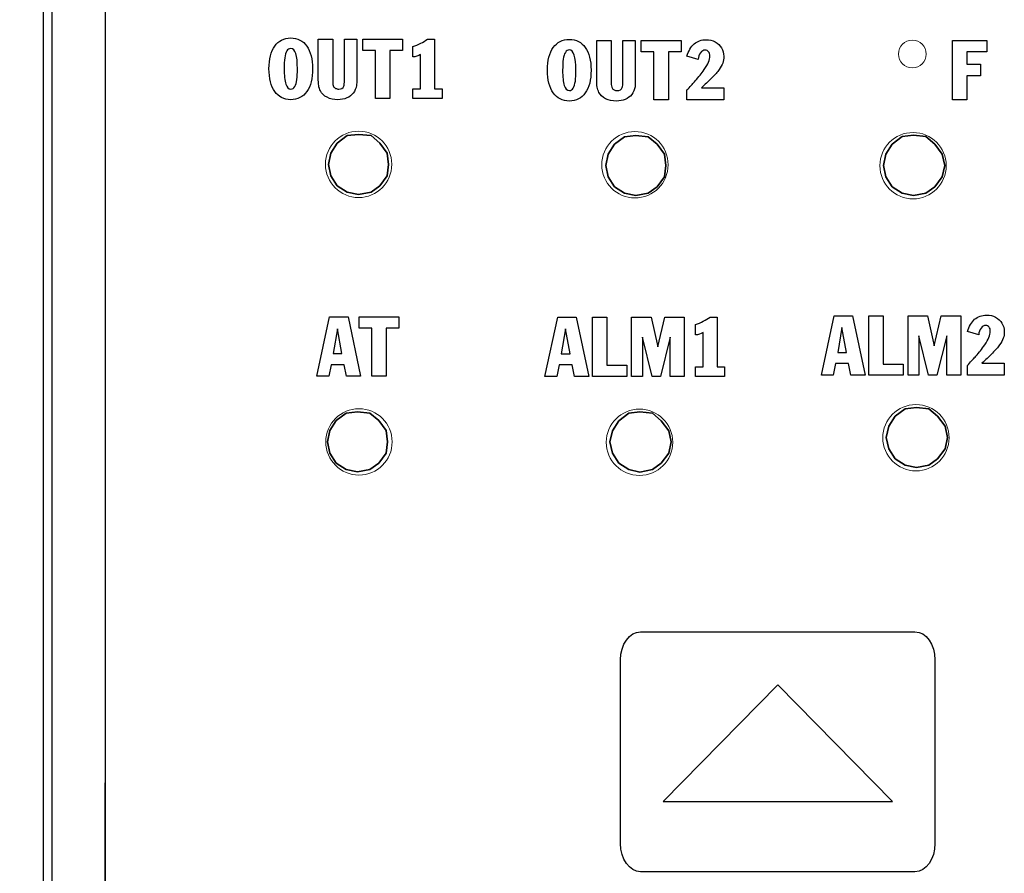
# Model space of a CAD drawing. Header units: inches. Extents: x 513.5 to 524.3, y 504.6 to 513.6.
# Tile 3 of 16: x 514.6 to 515.8, y 505.6 to 506.7. Entities that reach past the tile are written whole.
import ezdxf

# ---------------------------------------------------------------- set-up
doc = ezdxf.new("R2010")
doc.units = ezdxf.units.IN
doc.header["$LTSCALE"] = 8
doc.header["$MEASUREMENT"] = 0
doc.layers.add('Dimensions', color=140, linetype='Continuous')
doc.layers.add('layer 1', color=7, linetype='Continuous')
doc.dimstyles.get("Standard").update_dxf_attribs({"dimtxt": 0.1, "dimasz": 0.1, "dimexe": 0.1, "dimexo": 0.1, "dimgap": 0.05, "dimtad": 0, "dimtih": 1, "dimtoh": 1, "dimzin": 0, "dimdsep": 46, "dimtxsty": 'Standard', "dimcen": 0, "dimclrd": 256, "dimclre": 256, "dimclrt": 256, "dimadec": 0, "dimazin": 0, "dimtfac": 1, "dimtofl": 0, "dimtmove": 0, "dimatfit": 3, "dimfxl": 0, "dimtolj": 1, "dimtzin": 0, "dimarcsym": 0})

# ---------------------------------------------------------------- blocks, each defined once
blk = doc.blocks.new('*D2')
at = {"layer": 'DEFPOINTS', "color": 0}
for p in [(515.5699, 508.4535), (513.6497, 504.5859), (515.5699, 504.5859)]:
    blk.add_point(p, dxfattribs=at)
at = {"layer": 'Dimensions', "lineweight": -2}
for p, q in [((515.4699, 508.4535), (513.5497, 508.4535)), ((513.6497, 508.3535), (513.6497, 506.703)), ((513.6497, 504.6859), (513.6497, 506.3364)), ((515.4699, 504.5859), (513.5497, 504.5859))]:
    blk.add_line(p, q, dxfattribs=at)
at = {"layer": 'Dimensions'}
for points in [[(513.6331, 508.3535), (513.6664, 508.3535), (513.6497, 508.4535)], [(513.6331, 504.6859), (513.6664, 504.6859), (513.6497, 504.5859)]]:
    blk.add_solid(points, dxfattribs=at)
at = {"layer": 'Dimensions', "insert": (513.6497, 506.5197), "char_height": 0.1, "attachment_point": 5}
blk.add_mtext('\\A1;3.87\\P [98.2]', dxfattribs=at)
blk = doc.blocks.new('*D13')
at = {"layer": 'DEFPOINTS', "color": 0}
for p in [(515.5699, 508.4063), (514.2801, 504.6366), (515.5699, 504.6366)]:
    blk.add_point(p, dxfattribs=at)
at = {"layer": 'Dimensions', "lineweight": -2}
for p, q in [((515.4699, 508.4063), (514.1801, 508.4063)), ((514.2801, 508.3063), (514.2801, 506.7215)), ((514.2801, 504.7366), (514.2801, 506.3215)), ((515.4699, 504.6366), (514.1801, 504.6366))]:
    blk.add_line(p, q, dxfattribs=at)
at = {"layer": 'Dimensions'}
for points in [[(514.2634, 508.3063), (514.2968, 508.3063), (514.2801, 508.4063)], [(514.2634, 504.7366), (514.2968, 504.7366), (514.2801, 504.6366)]]:
    blk.add_solid(points, dxfattribs=at)
at = {"layer": 'Dimensions', "char_height": 0.1, "attachment_point": 5}
for s, insert in [('\\A1;3.77', (514.2801, 506.6215)), ('\\A1;[95.8]', (514.2801, 506.4215))]:
    blk.add_mtext(s, dxfattribs=dict(at, insert=insert))

msp = doc.modelspace()

# ---------------------------------------------------------------- linework, layer by layer
at = {"color": 7, "linetype": 'Continuous'}
for p, q in [((514.6003, 508.2901), (514.6003, 504.7492)), ((514.6111, 508.2901), (514.6111, 504.7492)), ((514.6794, 508.126), (514.6794, 504.9134))]:
    msp.add_line(p, q, dxfattribs=at)
at = {"layer": 'layer 1', "color": 7}
for points in [[(514.6794, 504.9134), (514.6794, 504.9134), (514.6804, 508.1292), (514.6804, 508.1292)], [(514.8965, 506.6595), (514.8989, 506.6629), (514.9018, 506.6655), (514.9053, 506.6673)], [(514.9287, 506.6673), (514.9322, 506.6655), (514.9351, 506.663), (514.9375, 506.6596)], [(514.9522, 506.6684), (514.9522, 506.6684), (514.9707, 506.6684), (514.9707, 506.6684)], [(514.9522, 506.6198), (514.9522, 506.6198), (514.9522, 506.6684), (514.9522, 506.6684)], [(514.9707, 506.6684), (514.9707, 506.6684), (514.9707, 506.6142), (514.9707, 506.6142)], [(514.9857, 506.6157), (514.9857, 506.6157), (514.9857, 506.6684), (514.9857, 506.6684)], [(514.9857, 506.6684), (514.9857, 506.6684), (515.0014, 506.6684), (515.0014, 506.6684)], [(515.0014, 506.6684), (515.0014, 506.6684), (515.0014, 506.6181), (515.0014, 506.6181)], [(515.0091, 506.654), (515.0091, 506.654), (515.0091, 506.6684), (515.0091, 506.6684)], [(515.0091, 506.6684), (515.0091, 506.6684), (515.06, 506.6684), (515.06, 506.6684)], [(515.06, 506.6684), (515.06, 506.6684), (515.06, 506.654), (515.06, 506.654)], [(515.0731, 506.659), (515.0804, 506.6613), (515.0867, 506.6645), (515.092, 506.6684)], [(515.092, 506.6684), (515.092, 506.6684), (515.101, 506.6684), (515.101, 506.6684)], [(515.101, 506.6684), (515.101, 506.6684), (515.101, 506.605), (515.101, 506.605)], [(515.2528, 506.6577), (515.2552, 506.6611), (515.2582, 506.6637), (515.2616, 506.6654)], [(515.2851, 506.6655), (515.2885, 506.6637), (515.2914, 506.6611), (515.2938, 506.6577)], [(515.3085, 506.6666), (515.3085, 506.6666), (515.327, 506.6666), (515.327, 506.6666)], [(515.3085, 506.618), (515.3085, 506.618), (515.3085, 506.6666), (515.3085, 506.6666)], [(515.327, 506.6666), (515.327, 506.6666), (515.327, 506.6124), (515.327, 506.6124)], [(515.342, 506.6139), (515.342, 506.6139), (515.342, 506.6666), (515.342, 506.6666)], [(515.342, 506.6666), (515.342, 506.6666), (515.3577, 506.6666), (515.3577, 506.6666)], [(515.3577, 506.6666), (515.3577, 506.6666), (515.3577, 506.6163), (515.3577, 506.6163)], [(515.3654, 506.6522), (515.3654, 506.6522), (515.3654, 506.6666), (515.3654, 506.6666)], [(515.3654, 506.6666), (515.3654, 506.6666), (515.4163, 506.6666), (515.4163, 506.6666)], [(515.4163, 506.6666), (515.4163, 506.6666), (515.4163, 506.6522), (515.4163, 506.6522)], [(515.4599, 506.6649), (515.4634, 506.663), (515.4661, 506.6605), (515.4681, 506.6573)], [(515.7635, 506.5908), (515.7635, 506.5908), (515.7635, 506.6666), (515.7635, 506.6666)], [(515.7635, 506.6666), (515.7635, 506.6666), (515.8075, 506.6666), (515.8075, 506.6666)], [(515.8075, 506.6666), (515.8075, 506.6666), (515.8075, 506.6523), (515.8075, 506.6523)], [(514.891, 506.6472), (514.8923, 506.652), (514.8941, 506.6562), (514.8965, 506.6595)], [(514.912, 506.6533), (514.9107, 506.6513), (514.9098, 506.6483), (514.9093, 506.6445)], [(514.9375, 506.6596), (514.9399, 506.6562), (514.9418, 506.652), (514.943, 506.6472)], [(515.0253, 506.654), (515.0253, 506.654), (515.0091, 506.654), (515.0091, 506.654)], [(515.0253, 506.5926), (515.0253, 506.5926), (515.0253, 506.654), (515.0253, 506.654)], [(515.06, 506.654), (515.06, 506.654), (515.0438, 506.654), (515.0438, 506.654)], [(515.0438, 506.654), (515.0438, 506.654), (515.0438, 506.5926), (515.0438, 506.5926)], [(515.0731, 506.6458), (515.0731, 506.6458), (515.0731, 506.659), (515.0731, 506.659)], [(515.2473, 506.6453), (515.2486, 506.6502), (515.2504, 506.6543), (515.2528, 506.6577)], [(515.2683, 506.6515), (515.267, 506.6495), (515.2661, 506.6465), (515.2656, 506.6427)], [(515.2938, 506.6577), (515.2962, 506.6543), (515.2981, 506.6502), (515.2993, 506.6453)], [(515.3816, 506.6522), (515.3816, 506.6522), (515.3654, 506.6522), (515.3654, 506.6522)], [(515.3816, 506.5907), (515.3816, 506.5907), (515.3816, 506.6522), (515.3816, 506.6522)], [(515.4163, 506.6522), (515.4163, 506.6522), (515.4001, 506.6522), (515.4001, 506.6522)], [(515.4001, 506.6522), (515.4001, 506.6522), (515.4001, 506.5907), (515.4001, 506.5907)], [(515.4412, 506.651), (515.4396, 506.6488), (515.4386, 506.6459), (515.4383, 506.6424)], [(515.8075, 506.6523), (515.8075, 506.6523), (515.782, 506.6523), (515.782, 506.6523)], [(515.782, 506.6523), (515.782, 506.6523), (515.782, 506.6363), (515.782, 506.6363)], [(514.8891, 506.6305), (514.8891, 506.6367), (514.8898, 506.6423), (514.891, 506.6472)], [(514.9093, 506.6445), (514.9088, 506.6406), (514.9085, 506.636), (514.9085, 506.6305)], [(515.0829, 506.6486), (515.0801, 506.6467), (515.0768, 506.6458), (515.0731, 506.6458)], [(515.0829, 506.605), (515.0829, 506.605), (515.0829, 506.6486), (515.0829, 506.6486)], [(515.2454, 506.6287), (515.2454, 506.6349), (515.2461, 506.6405), (515.2473, 506.6453)], [(515.2656, 506.6427), (515.2651, 506.6388), (515.2648, 506.6342), (515.2648, 506.6287)], [(515.4383, 506.6424), (515.4383, 506.6424), (515.4239, 506.6465), (515.4239, 506.6465)], [(515.4696, 506.6379), (515.4687, 506.6353), (515.4672, 506.6325), (515.465, 506.6295)], [(514.891, 506.6139), (514.8898, 506.6188), (514.8891, 506.6244), (514.8891, 506.6305)], [(514.9085, 506.6305), (514.9085, 506.6219), (514.9092, 506.6154), (514.9106, 506.611)], [(515.2473, 506.6121), (515.2461, 506.617), (515.2454, 506.6225), (515.2454, 506.6287)], [(515.2648, 506.6287), (515.2648, 506.62), (515.2655, 506.6135), (515.2669, 506.6092)], [(515.4406, 506.6222), (515.4423, 506.6244), (515.4441, 506.6269), (515.446, 506.6297)], [(515.465, 506.6295), (515.4628, 506.6265), (515.4597, 506.6231), (515.4559, 506.6191)], [(515.782, 506.6363), (515.782, 506.6363), (515.7996, 506.6363), (515.7996, 506.6363)], [(515.7996, 506.6363), (515.7996, 506.6363), (515.7996, 506.6213), (515.7996, 506.6213)], [(514.8965, 506.6015), (514.8941, 506.6049), (514.8923, 506.609), (514.891, 506.6139)], [(514.9221, 506.6077), (514.9234, 506.6098), (514.9242, 506.6127), (514.9248, 506.6166)], [(514.9431, 506.6139), (514.9418, 506.609), (514.94, 506.6049), (514.9375, 506.6015)], [(514.9527, 506.609), (514.9523, 506.6114), (514.9522, 506.615), (514.9522, 506.6198)], [(514.9707, 506.6142), (514.9707, 506.6113), (514.971, 506.6091), (514.9717, 506.6079)], [(514.9848, 506.6083), (514.9854, 506.6098), (514.9857, 506.6123), (514.9857, 506.6157)], [(515.0014, 506.6181), (515.0014, 506.6139), (515.0013, 506.6109), (515.0011, 506.6093)], [(515.2528, 506.5997), (515.2504, 506.6031), (515.2486, 506.6072), (515.2473, 506.6121)], [(515.2784, 506.6058), (515.2796, 506.6079), (515.2805, 506.6109), (515.2811, 506.6147)], [(515.2994, 506.6121), (515.2981, 506.6072), (515.2963, 506.6031), (515.2938, 506.5996)], [(515.309, 506.6072), (515.3086, 506.6096), (515.3085, 506.6132), (515.3085, 506.618)], [(515.327, 506.6124), (515.327, 506.6094), (515.3273, 506.6073), (515.328, 506.606)], [(515.3411, 506.6065), (515.3417, 506.608), (515.342, 506.6105), (515.342, 506.6139)], [(515.3577, 506.6163), (515.3577, 506.612), (515.3576, 506.6091), (515.3574, 506.6075)], [(515.425, 506.6046), (515.4291, 506.6089), (515.4322, 506.6124), (515.4345, 506.615)], [(515.4345, 506.615), (515.4368, 506.6176), (515.4388, 506.62), (515.4406, 506.6222)], [(515.4559, 506.6191), (515.4512, 506.6143), (515.4466, 506.6099), (515.4423, 506.6062)], [(515.7996, 506.6213), (515.7996, 506.6213), (515.782, 506.6213), (515.782, 506.6213)], [(515.782, 506.6213), (515.782, 506.6213), (515.782, 506.5908), (515.782, 506.5908)], [(514.9053, 506.5937), (514.9019, 506.5955), (514.8989, 506.5981), (514.8965, 506.6015)], [(514.9375, 506.6015), (514.9351, 506.598), (514.9322, 506.5955), (514.9287, 506.5937)], [(514.955, 506.6021), (514.9539, 506.6043), (514.9531, 506.6066), (514.9527, 506.609)], [(514.9634, 506.594), (514.9594, 506.596), (514.9566, 506.5987), (514.955, 506.6021)], [(514.9717, 506.6079), (514.9722, 506.6069), (514.9731, 506.6061), (514.9743, 506.6055)], [(514.997, 506.5995), (514.9948, 506.5967), (514.9921, 506.5946), (514.9887, 506.5932)], [(515.0011, 506.6093), (515.0004, 506.6055), (514.9991, 506.6022), (514.997, 506.5995)], [(515.0731, 506.5926), (515.0731, 506.5926), (515.0731, 506.605), (515.0731, 506.605)], [(515.0731, 506.605), (515.0731, 506.605), (515.0829, 506.605), (515.0829, 506.605)], [(515.101, 506.605), (515.101, 506.605), (515.1105, 506.605), (515.1105, 506.605)], [(515.1105, 506.605), (515.1105, 506.605), (515.1105, 506.5926), (515.1105, 506.5926)], [(515.2616, 506.5919), (515.2582, 506.5937), (515.2552, 506.5962), (515.2528, 506.5997)], [(515.2938, 506.5996), (515.2914, 506.5962), (515.2885, 506.5936), (515.2851, 506.5919)], [(515.3113, 506.6002), (515.3102, 506.6024), (515.3094, 506.6048), (515.309, 506.6072)], [(515.3197, 506.5922), (515.3157, 506.5942), (515.3129, 506.5969), (515.3113, 506.6002)], [(515.328, 506.606), (515.3285, 506.605), (515.3294, 506.6042), (515.3306, 506.6036)], [(515.3574, 506.6075), (515.3567, 506.6037), (515.3554, 506.6004), (515.3533, 506.5976)], [(515.4239, 506.6034), (515.4239, 506.6034), (515.425, 506.6046), (515.425, 506.6046)], [(515.4239, 506.5907), (515.4239, 506.5907), (515.4239, 506.6034), (515.4239, 506.6034)], [(515.4423, 506.6062), (515.4423, 506.6062), (515.471, 506.6062), (515.471, 506.6062)], [(515.471, 506.6062), (515.471, 506.6062), (515.471, 506.5907), (515.471, 506.5907)], [(515.0438, 506.5926), (515.0438, 506.5926), (515.0253, 506.5926), (515.0253, 506.5926)], [(515.1105, 506.5926), (515.1105, 506.5926), (515.0731, 506.5926), (515.0731, 506.5926)], [(515.3533, 506.5976), (515.3511, 506.5949), (515.3484, 506.5928), (515.345, 506.5914)], [(515.4001, 506.5907), (515.4001, 506.5907), (515.3816, 506.5907), (515.3816, 506.5907)], [(515.471, 506.5907), (515.471, 506.5907), (515.4239, 506.5907), (515.4239, 506.5907)], [(515.782, 506.5908), (515.782, 506.5908), (515.7635, 506.5908), (515.7635, 506.5908)], [(514.9503, 506.2371), (514.9503, 506.2371), (514.9667, 506.313), (514.9667, 506.313)], [(514.9667, 506.313), (514.9667, 506.313), (514.9902, 506.313), (514.9902, 506.313)], [(514.9902, 506.313), (514.9902, 506.313), (515.0064, 506.2371), (515.0064, 506.2371)], [(515.0043, 506.2986), (515.0043, 506.2986), (515.0043, 506.313), (515.0043, 506.313)], [(515.0043, 506.313), (515.0043, 506.313), (515.0553, 506.313), (515.0553, 506.313)], [(515.0553, 506.313), (515.0553, 506.313), (515.0553, 506.2986), (515.0553, 506.2986)], [(515.2422, 506.237), (515.2422, 506.237), (515.2586, 506.3128), (515.2586, 506.3128)], [(515.2586, 506.3128), (515.2586, 506.3128), (515.282, 506.3128), (515.282, 506.3128)], [(515.282, 506.3128), (515.282, 506.3128), (515.2982, 506.237), (515.2982, 506.237)], [(515.3029, 506.237), (515.3029, 506.237), (515.3029, 506.3128), (515.3029, 506.3128)], [(515.3029, 506.3128), (515.3029, 506.3128), (515.3214, 506.3128), (515.3214, 506.3128)], [(515.3214, 506.3128), (515.3214, 506.3128), (515.3214, 506.2513), (515.3214, 506.2513)], [(515.3531, 506.237), (515.3531, 506.237), (515.3531, 506.3128), (515.3531, 506.3128)], [(515.3531, 506.3128), (515.3531, 506.3128), (515.3779, 506.3128), (515.3779, 506.3128)], [(515.3779, 506.3128), (515.3779, 506.3128), (515.3866, 506.2747), (515.3866, 506.2747)], [(515.3866, 506.2747), (515.3866, 506.2747), (515.3954, 506.3128), (515.3954, 506.3128)], [(515.3954, 506.3128), (515.3954, 506.3128), (515.4205, 506.3128), (515.4205, 506.3128)], [(515.4205, 506.3128), (515.4205, 506.3128), (515.4205, 506.237), (515.4205, 506.237)], [(515.4347, 506.3033), (515.4419, 506.3057), (515.4482, 506.3089), (515.4535, 506.3128)], [(515.4535, 506.3128), (515.4535, 506.3128), (515.4625, 506.3128), (515.4625, 506.3128)], [(515.4625, 506.3128), (515.4625, 506.3128), (515.4625, 506.2494), (515.4625, 506.2494)], [(515.5958, 506.2385), (515.5958, 506.2385), (515.6122, 506.3143), (515.6122, 506.3143)], [(515.6122, 506.3143), (515.6122, 506.3143), (515.6357, 506.3143), (515.6357, 506.3143)], [(515.6357, 506.3143), (515.6357, 506.3143), (515.6518, 506.2385), (515.6518, 506.2385)], [(515.6565, 506.2385), (515.6565, 506.2385), (515.6565, 506.3143), (515.6565, 506.3143)], [(515.6565, 506.3143), (515.6565, 506.3143), (515.675, 506.3143), (515.675, 506.3143)], [(515.675, 506.3143), (515.675, 506.3143), (515.675, 506.2528), (515.675, 506.2528)], [(515.7067, 506.2385), (515.7067, 506.2385), (515.7067, 506.3143), (515.7067, 506.3143)], [(515.7067, 506.3143), (515.7067, 506.3143), (515.7316, 506.3143), (515.7316, 506.3143)], [(515.7316, 506.3143), (515.7316, 506.3143), (515.7402, 506.2762), (515.7402, 506.2762)], [(515.7402, 506.2762), (515.7402, 506.2762), (515.7491, 506.3143), (515.7491, 506.3143)], [(515.7491, 506.3143), (515.7491, 506.3143), (515.7741, 506.3143), (515.7741, 506.3143)], [(515.7741, 506.3143), (515.7741, 506.3143), (515.7741, 506.2385), (515.7741, 506.2385)], [(515.7828, 506.2943), (515.7847, 506.3012), (515.7878, 506.3064), (515.7919, 506.31)], [(515.8188, 506.3126), (515.8222, 506.3108), (515.825, 506.3082), (515.8269, 506.305)], [(514.9768, 506.298), (514.9768, 506.298), (514.9713, 506.2661), (514.9713, 506.2661)], [(514.9825, 506.2661), (514.9825, 506.2661), (514.9768, 506.298), (514.9768, 506.298)], [(515.0205, 506.2986), (515.0205, 506.2986), (515.0043, 506.2986), (515.0043, 506.2986)], [(515.0205, 506.2371), (515.0205, 506.2371), (515.0205, 506.2986), (515.0205, 506.2986)], [(515.0553, 506.2986), (515.0553, 506.2986), (515.039, 506.2986), (515.039, 506.2986)], [(515.039, 506.2986), (515.039, 506.2986), (515.039, 506.2371), (515.039, 506.2371)], [(515.2686, 506.2979), (515.2686, 506.2979), (515.2631, 506.2659), (515.2631, 506.2659)], [(515.2743, 506.2659), (515.2743, 506.2659), (515.2686, 506.2979), (515.2686, 506.2979)], [(515.4347, 506.2902), (515.4347, 506.2902), (515.4347, 506.3033), (515.4347, 506.3033)], [(515.6222, 506.2994), (515.6222, 506.2994), (515.6168, 506.2674), (515.6168, 506.2674)], [(515.6279, 506.2674), (515.6279, 506.2674), (515.6222, 506.2994), (515.6222, 506.2994)], [(515.8001, 506.2988), (515.7985, 506.2965), (515.7975, 506.2937), (515.7971, 506.2901)], [(515.3792, 506.237), (515.3792, 506.237), (515.3668, 506.2872), (515.3668, 506.2872)], [(515.3668, 506.2872), (515.3668, 506.2872), (515.3668, 506.237), (515.3668, 506.237)], [(515.4026, 506.2872), (515.4026, 506.2872), (515.3901, 506.237), (515.3901, 506.237)], [(515.4026, 506.237), (515.4026, 506.237), (515.4026, 506.2872), (515.4026, 506.2872)], [(515.4444, 506.293), (515.4416, 506.2911), (515.4383, 506.2902), (515.4347, 506.2902)], [(515.4444, 506.2494), (515.4444, 506.2494), (515.4444, 506.293), (515.4444, 506.293)], [(515.7328, 506.2385), (515.7328, 506.2385), (515.7205, 506.2887), (515.7205, 506.2887)], [(515.7205, 506.2887), (515.7205, 506.2887), (515.7205, 506.2385), (515.7205, 506.2385)], [(515.7562, 506.2887), (515.7562, 506.2887), (515.7437, 506.2385), (515.7437, 506.2385)], [(515.7562, 506.2385), (515.7562, 506.2385), (515.7562, 506.2887), (515.7562, 506.2887)], [(515.7971, 506.2901), (515.7971, 506.2901), (515.7828, 506.2943), (515.7828, 506.2943)], [(515.8285, 506.2857), (515.8276, 506.283), (515.826, 506.2802), (515.8238, 506.2772)], [(515.7994, 506.2699), (515.8012, 506.2721), (515.803, 506.2746), (515.8049, 506.2774)], [(515.8238, 506.2772), (515.8216, 506.2743), (515.8186, 506.2708), (515.8147, 506.2669)], [(514.9713, 506.2661), (514.9713, 506.2661), (514.9825, 506.2661), (514.9825, 506.2661)], [(515.2631, 506.2659), (515.2631, 506.2659), (515.2743, 506.2659), (515.2743, 506.2659)], [(515.6168, 506.2674), (515.6168, 506.2674), (515.6279, 506.2674), (515.6279, 506.2674)], [(515.7839, 506.2524), (515.788, 506.2567), (515.7911, 506.2601), (515.7934, 506.2627)], [(515.7934, 506.2627), (515.7957, 506.2653), (515.7977, 506.2677), (515.7994, 506.2699)], [(515.8147, 506.2669), (515.81, 506.262), (515.8055, 506.2577), (515.8011, 506.2539)], [(514.9686, 506.2519), (514.9686, 506.2519), (514.9656, 506.2371), (514.9656, 506.2371)], [(514.9852, 506.2519), (514.9852, 506.2519), (514.9686, 506.2519), (514.9686, 506.2519)], [(514.9881, 506.2371), (514.9881, 506.2371), (514.9852, 506.2519), (514.9852, 506.2519)], [(515.2604, 506.2518), (515.2604, 506.2518), (515.2574, 506.237), (515.2574, 506.237)], [(515.277, 506.2518), (515.277, 506.2518), (515.2604, 506.2518), (515.2604, 506.2518)], [(515.28, 506.237), (515.28, 506.237), (515.277, 506.2518), (515.277, 506.2518)], [(515.3214, 506.2513), (515.3214, 506.2513), (515.3469, 506.2513), (515.3469, 506.2513)], [(515.3469, 506.2513), (515.3469, 506.2513), (515.3469, 506.237), (515.3469, 506.237)], [(515.4347, 506.237), (515.4347, 506.237), (515.4347, 506.2494), (515.4347, 506.2494)], [(515.4347, 506.2494), (515.4347, 506.2494), (515.4444, 506.2494), (515.4444, 506.2494)], [(515.4625, 506.2494), (515.4625, 506.2494), (515.4721, 506.2494), (515.4721, 506.2494)], [(515.4721, 506.2494), (515.4721, 506.2494), (515.4721, 506.237), (515.4721, 506.237)], [(515.614, 506.2533), (515.614, 506.2533), (515.6111, 506.2385), (515.6111, 506.2385)], [(515.6306, 506.2533), (515.6306, 506.2533), (515.614, 506.2533), (515.614, 506.2533)], [(515.6336, 506.2385), (515.6336, 506.2385), (515.6306, 506.2533), (515.6306, 506.2533)], [(515.675, 506.2528), (515.675, 506.2528), (515.7005, 506.2528), (515.7005, 506.2528)], [(515.7005, 506.2528), (515.7005, 506.2528), (515.7005, 506.2385), (515.7005, 506.2385)], [(515.7828, 506.2511), (515.7828, 506.2511), (515.7839, 506.2524), (515.7839, 506.2524)], [(515.7828, 506.2385), (515.7828, 506.2385), (515.7828, 506.2511), (515.7828, 506.2511)], [(515.8011, 506.2539), (515.8011, 506.2539), (515.8299, 506.2539), (515.8299, 506.2539)], [(515.8299, 506.2539), (515.8299, 506.2539), (515.8299, 506.2385), (515.8299, 506.2385)], [(514.9656, 506.2371), (514.9656, 506.2371), (514.9503, 506.2371), (514.9503, 506.2371)], [(515.0064, 506.2371), (515.0064, 506.2371), (514.9881, 506.2371), (514.9881, 506.2371)], [(515.039, 506.2371), (515.039, 506.2371), (515.0205, 506.2371), (515.0205, 506.2371)], [(515.2574, 506.237), (515.2574, 506.237), (515.2422, 506.237), (515.2422, 506.237)], [(515.2982, 506.237), (515.2982, 506.237), (515.28, 506.237), (515.28, 506.237)], [(515.3469, 506.237), (515.3469, 506.237), (515.3029, 506.237), (515.3029, 506.237)], [(515.3668, 506.237), (515.3668, 506.237), (515.3531, 506.237), (515.3531, 506.237)], [(515.3901, 506.237), (515.3901, 506.237), (515.3792, 506.237), (515.3792, 506.237)], [(515.4205, 506.237), (515.4205, 506.237), (515.4026, 506.237), (515.4026, 506.237)], [(515.4721, 506.237), (515.4721, 506.237), (515.4347, 506.237), (515.4347, 506.237)], [(515.6111, 506.2385), (515.6111, 506.2385), (515.5958, 506.2385), (515.5958, 506.2385)], [(515.6518, 506.2385), (515.6518, 506.2385), (515.6336, 506.2385), (515.6336, 506.2385)], [(515.7005, 506.2385), (515.7005, 506.2385), (515.6565, 506.2385), (515.6565, 506.2385)], [(515.7205, 506.2385), (515.7205, 506.2385), (515.7067, 506.2385), (515.7067, 506.2385)], [(515.7437, 506.2385), (515.7437, 506.2385), (515.7328, 506.2385), (515.7328, 506.2385)], [(515.7741, 506.2385), (515.7741, 506.2385), (515.7562, 506.2385), (515.7562, 506.2385)], [(515.8299, 506.2385), (515.8299, 506.2385), (515.7828, 506.2385), (515.7828, 506.2385)], [(515.3389, 505.8742), (515.3389, 505.8941), (515.3504, 505.9103), (515.3645, 505.9103)], [(515.3645, 505.9103), (515.3645, 505.9103), (515.7156, 505.9103), (515.7156, 505.9103)], [(515.7156, 505.9103), (515.7298, 505.9103), (515.7412, 505.8941), (515.7412, 505.8742)], [(515.3389, 505.6394), (515.3389, 505.6394), (515.3389, 505.8742), (515.3389, 505.8742)], [(515.7412, 505.8742), (515.7412, 505.8742), (515.7412, 505.6394), (515.7412, 505.6394)], [(515.54, 505.8424), (515.54, 505.8424), (515.3934, 505.6933), (515.3934, 505.6933)], [(515.6867, 505.6933), (515.6867, 505.6933), (515.54, 505.8424), (515.54, 505.8424)], [(515.3934, 505.6933), (515.3934, 505.6933), (515.6867, 505.6933), (515.6867, 505.6933)], [(515.3645, 505.6033), (515.3504, 505.6033), (515.3389, 505.6195), (515.3389, 505.6394)], [(515.7412, 505.6394), (515.7412, 505.6195), (515.7298, 505.6033), (515.7156, 505.6033)], [(515.7156, 505.6033), (515.7156, 505.6033), (515.3645, 505.6033), (515.3645, 505.6033)]]:
    msp.add_open_spline(points, degree=3, dxfattribs=at)
for points, knots in [([(514.9053, 506.6673), (514.9088, 506.669), (514.9127, 506.6699), (514.917, 506.6699), (514.917, 506.6699), (514.9214, 506.6699), (514.9253, 506.669), (514.9287, 506.6673)], [0.1875, 0.1875, 0.1875, 0.1875, 0.25, 0.25, 0.25, 0.25, 0.3125, 0.3125, 0.3125, 0.3125]), ([(515.2616, 506.6654), (515.2651, 506.6672), (515.269, 506.6681), (515.2733, 506.6681), (515.2733, 506.6681), (515.2777, 506.6681), (515.2816, 506.6672), (515.2851, 506.6655)], [0.1875, 0.1875, 0.1875, 0.1875, 0.25, 0.25, 0.25, 0.25, 0.3125, 0.3125, 0.3125, 0.3125]), ([(515.4239, 506.6465), (515.4258, 506.6535), (515.4289, 506.6587), (515.4331, 506.6623), (515.4331, 506.6623), (515.4372, 506.6659), (515.4424, 506.6677), (515.4484, 506.6677), (515.4484, 506.6677), (515.4526, 506.6677), (515.4564, 506.6667), (515.4599, 506.6649)], [0.4782609, 0.4782609, 0.4782609, 0.4782609, 0.5217391, 0.5217391, 0.5217391, 0.5217391, 0.5652174, 0.5652174, 0.5652174, 0.5652174, 0.6086957, 0.6086957, 0.6086957, 0.6086957]), ([(514.9248, 506.6166), (514.9253, 506.6204), (514.9255, 506.6251), (514.9255, 506.6305), (514.9255, 506.6305), (514.9255, 506.6478), (514.9227, 506.6564), (514.917, 506.6564), (514.917, 506.6564), (514.9149, 506.6564), (514.9132, 506.6554), (514.912, 506.6533)], [0.4444444, 0.4444444, 0.4444444, 0.4444444, 0.5555556, 0.5555556, 0.5555556, 0.5555556, 0.6666667, 0.6666667, 0.6666667, 0.6666667, 0.7777778, 0.7777778, 0.7777778, 0.7777778]), ([(515.2811, 506.6147), (515.2816, 506.6186), (515.2818, 506.6232), (515.2818, 506.6287), (515.2818, 506.6287), (515.2818, 506.646), (515.279, 506.6546), (515.2733, 506.6546), (515.2733, 506.6546), (515.2712, 506.6546), (515.2695, 506.6536), (515.2683, 506.6515)], [0.4444444, 0.4444444, 0.4444444, 0.4444444, 0.5555556, 0.5555556, 0.5555556, 0.5555556, 0.6666667, 0.6666667, 0.6666667, 0.6666667, 0.7777778, 0.7777778, 0.7777778, 0.7777778]), ([(515.4515, 506.6523), (515.4504, 506.6537), (515.449, 506.6544), (515.4472, 506.6544), (515.4472, 506.6544), (515.4449, 506.6544), (515.4429, 506.6533), (515.4412, 506.651)], [0.30434783, 0.30434783, 0.30434783, 0.30434783, 0.34782609, 0.34782609, 0.34782609, 0.34782609, 0.39130435, 0.39130435, 0.39130435, 0.39130435]), ([(515.446, 506.6297), (515.4508, 506.6365), (515.4532, 506.6422), (515.4532, 506.6468), (515.4532, 506.6468), (515.4532, 506.6491), (515.4526, 506.651), (515.4515, 506.6523)], [0.2173913, 0.2173913, 0.2173913, 0.2173913, 0.26086957, 0.26086957, 0.26086957, 0.26086957, 0.30434783, 0.30434783, 0.30434783, 0.30434783]), ([(515.4681, 506.6573), (515.47, 506.654), (515.471, 506.6505), (515.471, 506.6465), (515.471, 506.6465), (515.471, 506.6435), (515.4706, 506.6406), (515.4696, 506.6379)], [0.65217391, 0.65217391, 0.65217391, 0.65217391, 0.69565217, 0.69565217, 0.69565217, 0.69565217, 0.73913043, 0.73913043, 0.73913043, 0.73913043]), ([(514.943, 506.6472), (514.9443, 506.6423), (514.9449, 506.6367), (514.9449, 506.6305), (514.9449, 506.6305), (514.9449, 506.6244), (514.9443, 506.6188), (514.9431, 506.6139)], [0.4375, 0.4375, 0.4375, 0.4375, 0.5, 0.5, 0.5, 0.5, 0.5625, 0.5625, 0.5625, 0.5625]), ([(515.2993, 506.6453), (515.3006, 506.6405), (515.3012, 506.6349), (515.3012, 506.6287), (515.3012, 506.6287), (515.3012, 506.6225), (515.3006, 506.617), (515.2994, 506.6121)], [0.4375, 0.4375, 0.4375, 0.4375, 0.5, 0.5, 0.5, 0.5, 0.5625, 0.5625, 0.5625, 0.5625]), ([(514.9106, 506.611), (514.9119, 506.6067), (514.9141, 506.6045), (514.9171, 506.6045), (514.9171, 506.6045), (514.9192, 506.6045), (514.9208, 506.6056), (514.9221, 506.6077)], [0.1111111, 0.1111111, 0.1111111, 0.1111111, 0.2222222, 0.2222222, 0.2222222, 0.2222222, 0.3333333, 0.3333333, 0.3333333, 0.3333333]), ([(514.9743, 506.6055), (514.9756, 506.6049), (514.9769, 506.6045), (514.9783, 506.6045), (514.9783, 506.6045), (514.9817, 506.6045), (514.9838, 506.6058), (514.9848, 506.6083)], [0.2105263, 0.2105263, 0.2105263, 0.2105263, 0.2631579, 0.2631579, 0.2631579, 0.2631579, 0.3157895, 0.3157895, 0.3157895, 0.3157895]), ([(515.2669, 506.6092), (515.2682, 506.6049), (515.2704, 506.6027), (515.2734, 506.6027), (515.2734, 506.6027), (515.2755, 506.6027), (515.2771, 506.6038), (515.2784, 506.6058)], [0.1111111, 0.1111111, 0.1111111, 0.1111111, 0.2222222, 0.2222222, 0.2222222, 0.2222222, 0.3333333, 0.3333333, 0.3333333, 0.3333333]), ([(515.3306, 506.6036), (515.3319, 506.603), (515.3332, 506.6027), (515.3346, 506.6027), (515.3346, 506.6027), (515.338, 506.6027), (515.3401, 506.604), (515.3411, 506.6065)], [0.2105263, 0.2105263, 0.2105263, 0.2105263, 0.2631579, 0.2631579, 0.2631579, 0.2631579, 0.3157895, 0.3157895, 0.3157895, 0.3157895]), ([(514.9287, 506.5937), (514.9253, 506.5919), (514.9214, 506.591), (514.917, 506.591), (514.917, 506.591), (514.9126, 506.591), (514.9088, 506.5919), (514.9053, 506.5937)], [0.6875, 0.6875, 0.6875, 0.6875, 0.75, 0.75, 0.75, 0.75, 0.8125, 0.8125, 0.8125, 0.8125]), ([(514.9887, 506.5932), (514.9853, 506.5918), (514.9814, 506.591), (514.9771, 506.591), (514.9771, 506.591), (514.972, 506.591), (514.9674, 506.592), (514.9634, 506.594)], [0.6842105, 0.6842105, 0.6842105, 0.6842105, 0.7368421, 0.7368421, 0.7368421, 0.7368421, 0.7894737, 0.7894737, 0.7894737, 0.7894737]), ([(515.2851, 506.5919), (515.2816, 506.5901), (515.2777, 506.5892), (515.2733, 506.5892), (515.2733, 506.5892), (515.269, 506.5892), (515.2651, 506.5901), (515.2616, 506.5919)], [0.6875, 0.6875, 0.6875, 0.6875, 0.75, 0.75, 0.75, 0.75, 0.8125, 0.8125, 0.8125, 0.8125]), ([(515.345, 506.5914), (515.3416, 506.5899), (515.3377, 506.5892), (515.3334, 506.5892), (515.3334, 506.5892), (515.3283, 506.5892), (515.3238, 506.5902), (515.3197, 506.5922)], [0.6842105, 0.6842105, 0.6842105, 0.6842105, 0.7368421, 0.7368421, 0.7368421, 0.7368421, 0.7894737, 0.7894737, 0.7894737, 0.7894737]), ([(515.7919, 506.31), (515.7961, 506.3136), (515.8012, 506.3154), (515.8073, 506.3154), (515.8073, 506.3154), (515.8115, 506.3154), (515.8153, 506.3145), (515.8188, 506.3126)], [0.52173913, 0.52173913, 0.52173913, 0.52173913, 0.56521739, 0.56521739, 0.56521739, 0.56521739, 0.60869565, 0.60869565, 0.60869565, 0.60869565]), ([(515.8104, 506.3001), (515.8093, 506.3014), (515.8079, 506.3021), (515.8061, 506.3021), (515.8061, 506.3021), (515.8037, 506.3021), (515.8017, 506.301), (515.8001, 506.2988)], [0.30434783, 0.30434783, 0.30434783, 0.30434783, 0.34782609, 0.34782609, 0.34782609, 0.34782609, 0.39130435, 0.39130435, 0.39130435, 0.39130435]), ([(515.8049, 506.2774), (515.8097, 506.2842), (515.812, 506.2899), (515.812, 506.2946), (515.812, 506.2946), (515.812, 506.2969), (515.8115, 506.2987), (515.8104, 506.3001)], [0.2173913, 0.2173913, 0.2173913, 0.2173913, 0.26086957, 0.26086957, 0.26086957, 0.26086957, 0.30434783, 0.30434783, 0.30434783, 0.30434783]), ([(515.8269, 506.305), (515.8289, 506.3018), (515.8299, 506.2982), (515.8299, 506.2943), (515.8299, 506.2943), (515.8299, 506.2912), (515.8294, 506.2883), (515.8285, 506.2857)], [0.65217391, 0.65217391, 0.65217391, 0.65217391, 0.69565217, 0.69565217, 0.69565217, 0.69565217, 0.73913043, 0.73913043, 0.73913043, 0.73913043])]:
    msp.add_open_spline(points, degree=3, knots=knots, dxfattribs=at)
at = {"layer": 'layer 1', "color": 7, "lineweight": 5}
for points in [[(515.7299, 506.6494), (515.7299, 506.6395), (515.722, 506.6316), (515.7122, 506.6316), (515.7122, 506.6316), (515.7024, 506.6316), (515.6944, 506.6395), (515.6944, 506.6494), (515.6944, 506.6494), (515.6944, 506.6592), (515.7024, 506.6671), (515.7122, 506.6671), (515.7122, 506.6671), (515.722, 506.6671), (515.7299, 506.6592), (515.7299, 506.6494)], [(515.0462, 506.5083), (515.0462, 506.4848), (515.0273, 506.4658), (515.0038, 506.4658), (515.0038, 506.4658), (514.9804, 506.4658), (514.9614, 506.4848), (514.9614, 506.5083), (514.9614, 506.5083), (514.9614, 506.5317), (514.9804, 506.5507), (515.0038, 506.5507), (515.0038, 506.5507), (515.0273, 506.5507), (515.0462, 506.5317), (515.0462, 506.5083)], [(515.3998, 506.5077), (515.3998, 506.4842), (515.3807, 506.4653), (515.3573, 506.4653), (515.3573, 506.4653), (515.3339, 506.4653), (515.3149, 506.4842), (515.3149, 506.5077), (515.3149, 506.5077), (515.3149, 506.5312), (515.3339, 506.5502), (515.3573, 506.5502), (515.3573, 506.5502), (515.3807, 506.5502), (515.3998, 506.5312), (515.3998, 506.5077)], [(515.7556, 506.5066), (515.7556, 506.4831), (515.7366, 506.4641), (515.7132, 506.4641), (515.7132, 506.4641), (515.6897, 506.4641), (515.6707, 506.4831), (515.6707, 506.5066), (515.6707, 506.5066), (515.6707, 506.5301), (515.6897, 506.549), (515.7132, 506.549), (515.7132, 506.549), (515.7366, 506.549), (515.7556, 506.5301), (515.7556, 506.5066)], [(515.7593, 506.1585), (515.7593, 506.1351), (515.7403, 506.1161), (515.7169, 506.1161), (515.7169, 506.1161), (515.6934, 506.1161), (515.6744, 506.1351), (515.6744, 506.1585), (515.6744, 506.1585), (515.6744, 506.182), (515.6934, 506.201), (515.7169, 506.201), (515.7169, 506.201), (515.7403, 506.201), (515.7593, 506.182), (515.7593, 506.1585)], [(515.0467, 506.1532), (515.0467, 506.1298), (515.0277, 506.1108), (515.0042, 506.1108), (515.0042, 506.1108), (514.9808, 506.1108), (514.9618, 506.1298), (514.9618, 506.1532), (514.9618, 506.1532), (514.9618, 506.1767), (514.9808, 506.1957), (515.0042, 506.1957), (515.0042, 506.1957), (515.0277, 506.1957), (515.0467, 506.1767), (515.0467, 506.1532)], [(515.4056, 506.1527), (515.4056, 506.1293), (515.3866, 506.1103), (515.3632, 506.1103), (515.3632, 506.1103), (515.3397, 506.1103), (515.3207, 506.1293), (515.3207, 506.1527), (515.3207, 506.1527), (515.3207, 506.1762), (515.3397, 506.1952), (515.3632, 506.1952), (515.3632, 506.1952), (515.3866, 506.1952), (515.4056, 506.1762), (515.4056, 506.1527)]]:
    msp.add_open_spline(points, degree=3, knots=[0, 0, 0, 0, 0.25, 0.25, 0.25, 0.25, 0.5, 0.5, 0.5, 0.5, 0.75, 0.75, 0.75, 0.75, 1, 1, 1, 1], dxfattribs=at)
at = {"layer": 'layer 1', "color": 7, "lineweight": 35}
for points in [[(514.9892, 506.545), (514.9892, 506.545), (514.9764, 506.5354), (514.9764, 506.5354)], [(515.0036, 506.5466), (515.0036, 506.5466), (514.9892, 506.545), (514.9892, 506.545)], [(515.0197, 506.545), (515.0197, 506.545), (515.0036, 506.5466), (515.0036, 506.5466)], [(515.0309, 506.5354), (515.0309, 506.5354), (515.0197, 506.545), (515.0197, 506.545)], [(515.344, 506.5436), (515.344, 506.5436), (515.3311, 506.534), (515.3311, 506.534)], [(515.3584, 506.5452), (515.3584, 506.5452), (515.344, 506.5436), (515.344, 506.5436)], [(515.3744, 506.5436), (515.3744, 506.5436), (515.3584, 506.5452), (515.3584, 506.5452)], [(515.3856, 506.534), (515.3856, 506.534), (515.3744, 506.5436), (515.3744, 506.5436)], [(515.6992, 506.5438), (515.6992, 506.5438), (515.6864, 506.5342), (515.6864, 506.5342)], [(515.7137, 506.5454), (515.7137, 506.5454), (515.6992, 506.5438), (515.6992, 506.5438)], [(515.7297, 506.5438), (515.7297, 506.5438), (515.7137, 506.5454), (515.7137, 506.5454)], [(515.7409, 506.5342), (515.7409, 506.5342), (515.7297, 506.5438), (515.7297, 506.5438)], [(514.9764, 506.5354), (514.9764, 506.5354), (514.9684, 506.5225), (514.9684, 506.5225)], [(515.0405, 506.5225), (515.0405, 506.5225), (515.0309, 506.5354), (515.0309, 506.5354)], [(515.3311, 506.534), (515.3311, 506.534), (515.3231, 506.5212), (515.3231, 506.5212)], [(515.3953, 506.5212), (515.3953, 506.5212), (515.3856, 506.534), (515.3856, 506.534)], [(515.6864, 506.5342), (515.6864, 506.5342), (515.6784, 506.5213), (515.6784, 506.5213)], [(515.7505, 506.5213), (515.7505, 506.5213), (515.7409, 506.5342), (515.7409, 506.5342)], [(514.9684, 506.5225), (514.9684, 506.5225), (514.9652, 506.5081), (514.9652, 506.5081)], [(515.0421, 506.5081), (515.0421, 506.5081), (515.0405, 506.5225), (515.0405, 506.5225)], [(515.3231, 506.5212), (515.3231, 506.5212), (515.3199, 506.5068), (515.3199, 506.5068)], [(515.3969, 506.5068), (515.3969, 506.5068), (515.3953, 506.5212), (515.3953, 506.5212)], [(515.6784, 506.5213), (515.6784, 506.5213), (515.6752, 506.5069), (515.6752, 506.5069)], [(515.7538, 506.5069), (515.7538, 506.5069), (515.7505, 506.5213), (515.7505, 506.5213)], [(514.9652, 506.5081), (514.9652, 506.5081), (514.9684, 506.4937), (514.9684, 506.4937)], [(515.0405, 506.4937), (515.0405, 506.4937), (515.0421, 506.5081), (515.0421, 506.5081)], [(515.3199, 506.5068), (515.3199, 506.5068), (515.3231, 506.4924), (515.3231, 506.4924)], [(515.3953, 506.4924), (515.3953, 506.4924), (515.3969, 506.5068), (515.3969, 506.5068)], [(515.6752, 506.5069), (515.6752, 506.5069), (515.6784, 506.4925), (515.6784, 506.4925)], [(515.7505, 506.4925), (515.7505, 506.4925), (515.7538, 506.5069), (515.7538, 506.5069)], [(514.9684, 506.4937), (514.9684, 506.4937), (514.9764, 506.4809), (514.9764, 506.4809)], [(515.0309, 506.4809), (515.0309, 506.4809), (515.0405, 506.4937), (515.0405, 506.4937)], [(515.3231, 506.4924), (515.3231, 506.4924), (515.3311, 506.4795), (515.3311, 506.4795)], [(515.3856, 506.4795), (515.3856, 506.4795), (515.3953, 506.4924), (515.3953, 506.4924)], [(515.6784, 506.4925), (515.6784, 506.4925), (515.6864, 506.4796), (515.6864, 506.4796)], [(515.7409, 506.4796), (515.7409, 506.4796), (515.7505, 506.4925), (515.7505, 506.4925)], [(514.9764, 506.4809), (514.9764, 506.4809), (514.9892, 506.4728), (514.9892, 506.4728)], [(515.0197, 506.4728), (515.0197, 506.4728), (515.0309, 506.4809), (515.0309, 506.4809)], [(515.3311, 506.4795), (515.3311, 506.4795), (515.344, 506.4715), (515.344, 506.4715)], [(515.3744, 506.4715), (515.3744, 506.4715), (515.3856, 506.4795), (515.3856, 506.4795)], [(515.6864, 506.4796), (515.6864, 506.4796), (515.6992, 506.4716), (515.6992, 506.4716)], [(515.7297, 506.4716), (515.7297, 506.4716), (515.7409, 506.4796), (515.7409, 506.4796)], [(514.9892, 506.4728), (514.9892, 506.4728), (515.0036, 506.4696), (515.0036, 506.4696)], [(515.0036, 506.4696), (515.0036, 506.4696), (515.0197, 506.4728), (515.0197, 506.4728)], [(515.344, 506.4715), (515.344, 506.4715), (515.3584, 506.4683), (515.3584, 506.4683)], [(515.3584, 506.4683), (515.3584, 506.4683), (515.3744, 506.4715), (515.3744, 506.4715)], [(515.6992, 506.4716), (515.6992, 506.4716), (515.7137, 506.4684), (515.7137, 506.4684)], [(515.7137, 506.4684), (515.7137, 506.4684), (515.7297, 506.4716), (515.7297, 506.4716)], [(515.7174, 506.1973), (515.7174, 506.1973), (515.7029, 506.1957), (515.7029, 506.1957)], [(515.7334, 506.1957), (515.7334, 506.1957), (515.7174, 506.1973), (515.7174, 506.1973)], [(514.9878, 506.19), (514.9878, 506.19), (514.975, 506.1804), (514.975, 506.1804)], [(515.0023, 506.1916), (515.0023, 506.1916), (514.9878, 506.19), (514.9878, 506.19)], [(515.0183, 506.19), (515.0183, 506.19), (515.0023, 506.1916), (515.0023, 506.1916)], [(515.0295, 506.1804), (515.0295, 506.1804), (515.0183, 506.19), (515.0183, 506.19)], [(515.3493, 506.1899), (515.3493, 506.1899), (515.3365, 506.1803), (515.3365, 506.1803)], [(515.3637, 506.1915), (515.3637, 506.1915), (515.3493, 506.1899), (515.3493, 506.1899)], [(515.3798, 506.1899), (515.3798, 506.1899), (515.3637, 506.1915), (515.3637, 506.1915)], [(515.391, 506.1803), (515.391, 506.1803), (515.3798, 506.1899), (515.3798, 506.1899)], [(515.6901, 506.1861), (515.6901, 506.1861), (515.6821, 506.1733), (515.6821, 506.1733)], [(515.7029, 506.1957), (515.7029, 506.1957), (515.6901, 506.1861), (515.6901, 506.1861)], [(515.7446, 506.1861), (515.7446, 506.1861), (515.7334, 506.1957), (515.7334, 506.1957)], [(515.7542, 506.1733), (515.7542, 506.1733), (515.7446, 506.1861), (515.7446, 506.1861)], [(514.975, 506.1804), (514.975, 506.1804), (514.967, 506.1676), (514.967, 506.1676)], [(515.0391, 506.1676), (515.0391, 506.1676), (515.0295, 506.1804), (515.0295, 506.1804)], [(515.3365, 506.1803), (515.3365, 506.1803), (515.3285, 506.1675), (515.3285, 506.1675)], [(515.4006, 506.1675), (515.4006, 506.1675), (515.391, 506.1803), (515.391, 506.1803)], [(515.6821, 506.1733), (515.6821, 506.1733), (515.6789, 506.1588), (515.6789, 506.1588)], [(515.7574, 506.1588), (515.7574, 506.1588), (515.7542, 506.1733), (515.7542, 506.1733)], [(514.967, 506.1676), (514.967, 506.1676), (514.9638, 506.1532), (514.9638, 506.1532)], [(515.0407, 506.1532), (515.0407, 506.1532), (515.0391, 506.1676), (515.0391, 506.1676)], [(515.3285, 506.1675), (515.3285, 506.1675), (515.3253, 506.1531), (515.3253, 506.1531)], [(515.4038, 506.1531), (515.4038, 506.1531), (515.4006, 506.1675), (515.4006, 506.1675)], [(515.6789, 506.1588), (515.6789, 506.1588), (515.6821, 506.1444), (515.6821, 506.1444)], [(515.7542, 506.1444), (515.7542, 506.1444), (515.7574, 506.1588), (515.7574, 506.1588)], [(514.9638, 506.1532), (514.9638, 506.1532), (514.967, 506.1388), (514.967, 506.1388)], [(515.0391, 506.1388), (515.0391, 506.1388), (515.0407, 506.1532), (515.0407, 506.1532)], [(515.3253, 506.1531), (515.3253, 506.1531), (515.3285, 506.1387), (515.3285, 506.1387)], [(515.4006, 506.1387), (515.4006, 506.1387), (515.4038, 506.1531), (515.4038, 506.1531)], [(514.967, 506.1388), (514.967, 506.1388), (514.975, 506.1259), (514.975, 506.1259)], [(515.0295, 506.1259), (515.0295, 506.1259), (515.0391, 506.1388), (515.0391, 506.1388)], [(515.3285, 506.1387), (515.3285, 506.1387), (515.3365, 506.1258), (515.3365, 506.1258)], [(515.391, 506.1258), (515.391, 506.1258), (515.4006, 506.1387), (515.4006, 506.1387)], [(515.6821, 506.1444), (515.6821, 506.1444), (515.6901, 506.1316), (515.6901, 506.1316)], [(515.7446, 506.1316), (515.7446, 506.1316), (515.7542, 506.1444), (515.7542, 506.1444)], [(514.975, 506.1259), (514.975, 506.1259), (514.9878, 506.1179), (514.9878, 506.1179)], [(515.0183, 506.1179), (515.0183, 506.1179), (515.0295, 506.1259), (515.0295, 506.1259)], [(515.3365, 506.1258), (515.3365, 506.1258), (515.3493, 506.1178), (515.3493, 506.1178)], [(515.3798, 506.1178), (515.3798, 506.1178), (515.391, 506.1258), (515.391, 506.1258)], [(515.6901, 506.1316), (515.6901, 506.1316), (515.7029, 506.1236), (515.7029, 506.1236)], [(515.7029, 506.1236), (515.7029, 506.1236), (515.7174, 506.1204), (515.7174, 506.1204)], [(515.7174, 506.1204), (515.7174, 506.1204), (515.7334, 506.1236), (515.7334, 506.1236)], [(515.7334, 506.1236), (515.7334, 506.1236), (515.7446, 506.1316), (515.7446, 506.1316)], [(514.9878, 506.1179), (514.9878, 506.1179), (515.0023, 506.1147), (515.0023, 506.1147)], [(515.0023, 506.1147), (515.0023, 506.1147), (515.0183, 506.1179), (515.0183, 506.1179)], [(515.3493, 506.1178), (515.3493, 506.1178), (515.3637, 506.1146), (515.3637, 506.1146)], [(515.3637, 506.1146), (515.3637, 506.1146), (515.3798, 506.1178), (515.3798, 506.1178)]]:
    msp.add_open_spline(points, degree=3, dxfattribs=at)

# ---------------------------------------------------------------- dimensions: what is measured, and where the dimension line sits
at = {"layer": 'Dimensions'}
dim = msp.add_linear_dim(base=(513.6497, 504.5859), p1=(515.5699, 508.4535), p2=(515.5699, 504.5859), angle=90, dimstyle='Standard', override={"dimpost": '\\X'}, dxfattribs=at)
dim.commit()
dim.dimension.update_dxf_attribs({"geometry": '*D2', "text_midpoint": (513.6497, 506.5197), "dimtype": 160})
dim = msp.add_linear_dim(base=(514.2801, 504.6366), p1=(515.5699, 508.4063), p2=(515.5699, 504.6366), angle=90, dimstyle='Standard', override={"dimpost": '\\X'}, dxfattribs=at)
dim.commit()
dim.dimension.update_dxf_attribs({"geometry": '*D13', "text_midpoint": (514.2801, 506.5215)})

doc.saveas('drawing.dxf')
